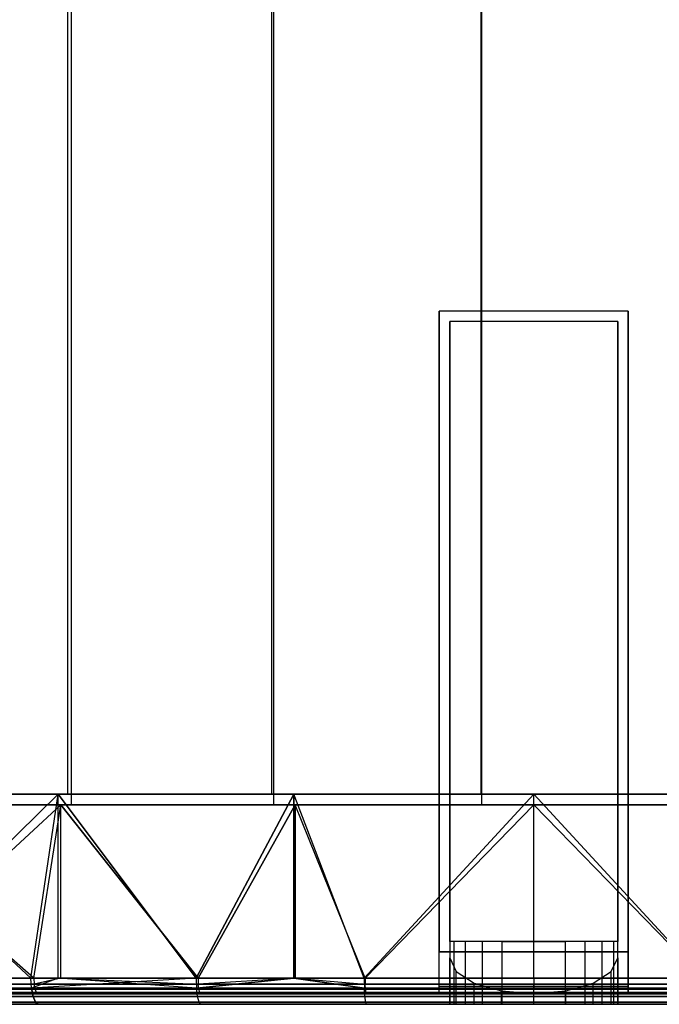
# Model space of a CAD drawing. Extents: x 0.01 to 2.77, y 0 to 2.95.
# Tile 5 of 15: x 1.01 to 1.49, y 0 to 0.74. Entities that reach past the tile are written whole.
import ezdxf

# ---------------------------------------------------------------- set-up
doc = ezdxf.new("R2010")
doc.units = 0
doc.header["$MEASUREMENT"] = 0
doc.layers.get('0').update_dxf_attribs({"color": 13, "linetype": 'CONTINUOUS'})

# ---------------------------------------------------------------- blocks, each defined once
blk = doc.blocks.new('ABBY-LED-11528_STL')
at = {"color": 0}
for p, q in [((1.04216, 2.95433, 0.36704), (1.04216, 0.15906, 0.36704)), ((1.04216, 2.95433, 0.36704), (1.04216, 0.15906, 0.36704)), ((1.04216, 2.95433, 2.41642), (1.04216, 0.15906, 2.41642)), ((1.04216, 2.95433, 2.41642), (1.04216, 0.15906, 2.41642)), ((1.19508, 2.95433, 0.32706), (1.19508, 0.15906, 0.32706)), ((1.19508, 2.95433, 0.32706), (1.19508, 0.15906, 0.32706)), ((1.19508, 2.95433, 2.4564), (1.19508, 0.15906, 2.4564)), ((1.19508, 2.95433, 2.4564), (1.19508, 0.15906, 2.4564)), ((1.35219, 2.95433, 0.30978), (1.35219, 0.15906, 0.30978)), ((1.35219, 2.95433, 0.30978), (1.35219, 0.15906, 0.30978)), ((1.35219, 2.95433, 2.47369), (1.35219, 0.15906, 2.47369)), ((1.35219, 2.95433, 2.47369), (1.35219, 0.15906, 2.47369)), ((1.0447, 2.93465, 2.40897), (1.0447, 0.15118, 2.40897)), ((1.0447, 2.93465, 2.40897), (1.0447, 0.15118, 2.40897)), ((1.0447, 2.93465, 0.3745), (1.0447, 0.15118, 0.3745)), ((1.0447, 2.93465, 0.3745), (1.0447, 0.15118, 0.3745)), ((1.19651, 2.93465, 2.44866), (1.19651, 0.15118, 2.44866)), ((1.19651, 2.93465, 2.44866), (1.19651, 0.15118, 2.44866)), ((1.19651, 2.93465, 0.33481), (1.19651, 0.15118, 0.33481)), ((1.19651, 2.93465, 0.33481), (1.19651, 0.15118, 0.33481)), ((1.35248, 2.93465, 2.46582), (1.35248, 0.15118, 2.46582)), ((1.35248, 2.93465, 2.46582), (1.35248, 0.15118, 2.46582)), ((1.35248, 2.93465, 0.31765), (1.35248, 0.15118, 0.31765)), ((1.35248, 2.93465, 0.31765), (1.35248, 0.15118, 0.31765)), ((1.4626, 0.52126, 1.64235), (1.32087, 0.52126, 1.64235)), ((1.32087, 0.52126, 1.64235), (1.32087, 0.04091, 1.64235)), ((1.4626, 0.52126, 1.64235), (1.32087, 0.52126, 1.64235)), ((1.4626, 0.52126, 1.60448), (1.32087, 0.52126, 1.60448)), ((1.32087, 0.52126, 1.60448), (1.32087, 0.52126, 1.64235)), ((1.4626, 0.52126, 1.60448), (1.32087, 0.52126, 1.60448)), ((1.32087, 0.01485, 0.41711), (1.32087, 0.52126, 1.60448)), ((1.32087, 0.52126, 1.60448), (1.32087, 0.52126, 1.64235)), ((1.32087, 0.01485, 0.41711), (1.32087, 0.52126, 1.60448)), ((1.32087, 0.52126, 1.64235), (1.32087, 0.04091, 1.64235)), ((1.4626, 0.04091, 1.64235), (1.4626, 0.52126, 1.64235)), ((1.4626, 0.52126, 1.64235), (1.4626, 0.52126, 1.60448)), ((1.4626, 0.52126, 1.60448), (1.4626, 0.01485, 0.41711)), ((1.4626, 0.52126, 1.60448), (1.4626, 0.01485, 0.41711)), ((1.4626, 0.52126, 1.64235), (1.4626, 0.52126, 1.60448)), ((1.4626, 0.04091, 1.64235), (1.4626, 0.52126, 1.64235)), ((1.45472, 0.51339, 1.60609), (1.32874, 0.51339, 1.60609)), ((1.32874, 0.51339, 1.60609), (1.32874, 0.03652, 0.48798)), ((1.45472, 0.51339, 1.63448), (1.32874, 0.51339, 1.63448)), ((1.32874, 0.51339, 1.63448), (1.32874, 0.51339, 1.60609)), ((1.45472, 0.51339, 1.60609), (1.32874, 0.51339, 1.60609)), ((1.32874, 0.04878, 1.63448), (1.32874, 0.51339, 1.63448)), ((1.45472, 0.51339, 1.63448), (1.32874, 0.51339, 1.63448)), ((1.32874, 0.51339, 1.60609), (1.32874, 0.03652, 0.48798)), ((1.32874, 0.51339, 1.63448), (1.32874, 0.51339, 1.60609)), ((1.32874, 0.04878, 1.63448), (1.32874, 0.51339, 1.63448)), ((1.45472, 0.03652, 0.48798), (1.45472, 0.51339, 1.60609)), ((1.45472, 0.51339, 1.60609), (1.45472, 0.51339, 1.63448)), ((1.45472, 0.51339, 1.63448), (1.45472, 0.04878, 1.63448)), ((1.45472, 0.51339, 1.63448), (1.45472, 0.04878, 1.63448)), ((1.45472, 0.51339, 1.60609), (1.45472, 0.51339, 1.63448)), ((1.45472, 0.03652, 0.48798), (1.45472, 0.51339, 1.60609)), ((0.86441, 0.15906, 0.11867), (1.03509, 0.15906, 0.06073)), ((1.01464, 0.02126, 2.71708), (0.86441, 0.15906, 2.66479)), ((1.01464, 0.02126, 2.71708), (0.86441, 0.15906, 2.66479)), ((1.03509, 0.15906, 2.72273), (0.86441, 0.15906, 2.66479)), ((0.86441, 0.15906, 0.11867), (1.03509, 0.15906, 0.06073)), ((1.03509, 0.15906, 2.72273), (0.86441, 0.15906, 2.66479)), ((0.89396, 0.02126, 0.10683), (1.03509, 0.15906, 0.06073)), ((0.89396, 0.02126, 0.10683), (1.03509, 0.15906, 0.06073)), ((1.04216, 0.15906, 2.41642), (0.89669, 0.15906, 2.3546)), ((0.89669, 0.15906, 0.42886), (1.04216, 0.15906, 0.36704)), ((0.89669, 0.15906, 0.42886), (1.04216, 0.15906, 0.36704)), ((1.04216, 0.15906, 2.41642), (0.89669, 0.15906, 2.3546)), ((1.01464, 0.02126, 0.06638), (1.03509, 0.15906, 0.06073)), ((1.01464, 0.02126, 0.06638), (1.03509, 0.15906, 0.06073)), ((1.01464, 0.02126, 2.71708), (1.03509, 0.15906, 2.72273)), ((1.01464, 0.02126, 2.71708), (1.03509, 0.15906, 2.72273)), ((1.03509, 0.02126, 0.06073), (1.03509, 0.15906, 0.06073)), ((1.03509, 0.15906, 0.06073), (1.13853, 0.02126, 0.03724)), ((1.03509, 0.15906, 0.06073), (1.13853, 0.02126, 0.03724)), ((1.03509, 0.15906, 0.06073), (1.21187, 0.15906, 0.02557)), ((1.03509, 0.02126, 0.06073), (1.03509, 0.15906, 0.06073)), ((1.03509, 0.02126, 2.72273), (1.03509, 0.15906, 2.72273)), ((1.03509, 0.02126, 2.72273), (1.03509, 0.15906, 2.72273)), ((1.13853, 0.02126, 2.74622), (1.03509, 0.15906, 2.72273)), ((1.13853, 0.02126, 2.74622), (1.03509, 0.15906, 2.72273)), ((1.21187, 0.15906, 2.7579), (1.03509, 0.15906, 2.72273)), ((1.03509, 0.15906, 0.06073), (1.21187, 0.15906, 0.02557)), ((1.21187, 0.15906, 2.7579), (1.03509, 0.15906, 2.72273)), ((1.04216, 0.15906, 0.36704), (1.19508, 0.15906, 0.32706)), ((1.19508, 0.15906, 2.4564), (1.04216, 0.15906, 2.41642)), ((1.04216, 0.15906, 0.36704), (1.19508, 0.15906, 0.32706)), ((1.19508, 0.15906, 2.4564), (1.04216, 0.15906, 2.41642)), ((1.21187, 0.15906, 0.02557), (1.13853, 0.02126, 0.03724)), ((1.21187, 0.15906, 0.02557), (1.13853, 0.02126, 0.03724)), ((1.13853, 0.02126, 2.74622), (1.21187, 0.15906, 2.7579)), ((1.13853, 0.02126, 2.74622), (1.21187, 0.15906, 2.7579)), ((1.19508, 0.15906, 0.32706), (1.35219, 0.15906, 0.30978)), ((1.35219, 0.15906, 2.47369), (1.19508, 0.15906, 2.4564)), ((1.19508, 0.15906, 0.32706), (1.35219, 0.15906, 0.30978)), ((1.35219, 0.15906, 2.47369), (1.19508, 0.15906, 2.4564)), ((1.26459, 0.02126, 0.01966), (1.21187, 0.15906, 0.02557)), ((1.21187, 0.15906, 0.02557), (1.39173, 0.15906, 0.01378)), ((1.21187, 0.15906, 0.02557), (1.21187, 0.02126, 0.02557)), ((1.21187, 0.15906, 0.02557), (1.21187, 0.02126, 0.02557)), ((1.26459, 0.02126, 0.01966), (1.21187, 0.15906, 0.02557)), ((1.21187, 0.02126, 2.7579), (1.21187, 0.15906, 2.7579)), ((1.21187, 0.02126, 2.7579), (1.21187, 0.15906, 2.7579)), ((1.26459, 0.02126, 2.76381), (1.21187, 0.15906, 2.7579)), ((1.26459, 0.02126, 2.76381), (1.21187, 0.15906, 2.7579)), ((1.39173, 0.15906, 2.76968), (1.21187, 0.15906, 2.7579)), ((1.21187, 0.15906, 0.02557), (1.39173, 0.15906, 0.01378)), ((1.39173, 0.15906, 2.76968), (1.21187, 0.15906, 2.7579)), ((1.26459, 0.02126, 0.01966), (1.39173, 0.15906, 0.01378)), ((1.26459, 0.02126, 0.01966), (1.39173, 0.15906, 0.01378)), ((1.26459, 0.02126, 2.76381), (1.39173, 0.15906, 2.76968)), ((1.26459, 0.02126, 2.76381), (1.39173, 0.15906, 2.76968)), ((1.35219, 0.15906, 0.30978), (1.51015, 0.15906, 0.31555)), ((1.51015, 0.15906, 2.46791), (1.35219, 0.15906, 2.47369)), ((1.35219, 0.15906, 0.30978), (1.51015, 0.15906, 0.31555)), ((1.51015, 0.15906, 2.46791), (1.35219, 0.15906, 2.47369)), ((1.51887, 0.02126, 0.01966), (1.39173, 0.15906, 0.01378)), ((1.39173, 0.15906, 0.01378), (1.57159, 0.15906, 0.02557)), ((1.39173, 0.02126, 0.01378), (1.39173, 0.15906, 0.01378)), ((1.51887, 0.02126, 0.01966), (1.39173, 0.15906, 0.01378)), ((1.39173, 0.02126, 0.01378), (1.39173, 0.15906, 0.01378)), ((1.39173, 0.02126, 2.76968), (1.39173, 0.15906, 2.76968)), ((1.39173, 0.02126, 2.76968), (1.39173, 0.15906, 2.76968)), ((1.51887, 0.02126, 2.76381), (1.39173, 0.15906, 2.76968)), ((1.51887, 0.02126, 2.76381), (1.39173, 0.15906, 2.76968)), ((1.57159, 0.15906, 2.7579), (1.39173, 0.15906, 2.76968)), ((1.57159, 0.15906, 2.7579), (1.39173, 0.15906, 2.76968)), ((1.39173, 0.15906, 0.01378), (1.57159, 0.15906, 0.02557)), ((0.86743, 0.15118, 2.65752), (1.03713, 0.15118, 2.71513)), ((1.01679, 0.02126, 0.07396), (0.86743, 0.15118, 0.12594)), ((1.01679, 0.02126, 0.07396), (0.86743, 0.15118, 0.12594)), ((1.03713, 0.15118, 0.06834), (0.86743, 0.15118, 0.12594)), ((1.03713, 0.15118, 0.06834), (0.86743, 0.15118, 0.12594)), ((0.86743, 0.15118, 2.65752), (1.03713, 0.15118, 2.71513)), ((0.8968, 0.02126, 2.66929), (1.03713, 0.15118, 2.71513)), ((0.8968, 0.02126, 2.66929), (1.03713, 0.15118, 2.71513)), ((0.90029, 0.15118, 2.3476), (1.0447, 0.15118, 2.40897)), ((1.0447, 0.15118, 0.3745), (0.90029, 0.15118, 0.43586)), ((0.90029, 0.15118, 2.3476), (1.0447, 0.15118, 2.40897)), ((1.0447, 0.15118, 0.3745), (0.90029, 0.15118, 0.43586)), ((1.01679, 0.02126, 2.70951), (1.03713, 0.15118, 2.71513)), ((1.01679, 0.02126, 2.70951), (1.03713, 0.15118, 2.71513)), ((1.01679, 0.02126, 0.07396), (1.03713, 0.15118, 0.06834)), ((1.01679, 0.02126, 0.07396), (1.03713, 0.15118, 0.06834)), ((1.03713, 0.02126, 2.71513), (1.03713, 0.15118, 2.71513)), ((1.03713, 0.15118, 2.71513), (1.13998, 0.02126, 2.73848)), ((1.03713, 0.15118, 2.71513), (1.13998, 0.02126, 2.73848)), ((1.03713, 0.15118, 2.71513), (1.2129, 0.15118, 2.75009)), ((1.03713, 0.02126, 2.71513), (1.03713, 0.15118, 2.71513)), ((1.03713, 0.02126, 0.06834), (1.03713, 0.15118, 0.06834)), ((1.03713, 0.02126, 0.06834), (1.03713, 0.15118, 0.06834)), ((1.13998, 0.02126, 0.04498), (1.03713, 0.15118, 0.06834)), ((1.13998, 0.02126, 0.04498), (1.03713, 0.15118, 0.06834)), ((1.2129, 0.15118, 0.03337), (1.03713, 0.15118, 0.06834)), ((1.2129, 0.15118, 0.03337), (1.03713, 0.15118, 0.06834)), ((1.03713, 0.15118, 2.71513), (1.2129, 0.15118, 2.75009)), ((1.0447, 0.15118, 2.40897), (1.19651, 0.15118, 2.44866)), ((1.19651, 0.15118, 0.33481), (1.0447, 0.15118, 0.3745)), ((1.0447, 0.15118, 2.40897), (1.19651, 0.15118, 2.44866)), ((1.19651, 0.15118, 0.33481), (1.0447, 0.15118, 0.3745)), ((1.2129, 0.15118, 2.75009), (1.13998, 0.02126, 2.73848)), ((1.2129, 0.15118, 2.75009), (1.13998, 0.02126, 2.73848)), ((1.13998, 0.02126, 0.04498), (1.2129, 0.15118, 0.03337)), ((1.13998, 0.02126, 0.04498), (1.2129, 0.15118, 0.03337)), ((1.19651, 0.15118, 2.44866), (1.35248, 0.15118, 2.46582)), ((1.35248, 0.15118, 0.31765), (1.19651, 0.15118, 0.33481)), ((1.19651, 0.15118, 2.44866), (1.35248, 0.15118, 2.46582)), ((1.35248, 0.15118, 0.31765), (1.19651, 0.15118, 0.33481)), ((1.26532, 0.02126, 2.75597), (1.2129, 0.15118, 2.75009)), ((1.2129, 0.15118, 2.75009), (1.39173, 0.15118, 2.76181)), ((1.2129, 0.15118, 2.75009), (1.2129, 0.02126, 2.75009)), ((1.2129, 0.15118, 2.75009), (1.2129, 0.02126, 2.75009)), ((1.26532, 0.02126, 2.75597), (1.2129, 0.15118, 2.75009)), ((1.2129, 0.02126, 0.03337), (1.2129, 0.15118, 0.03337)), ((1.2129, 0.02126, 0.03337), (1.2129, 0.15118, 0.03337)), ((1.26532, 0.02126, 0.0275), (1.2129, 0.15118, 0.03337)), ((1.26532, 0.02126, 0.0275), (1.2129, 0.15118, 0.03337)), ((1.39173, 0.15118, 0.02165), (1.2129, 0.15118, 0.03337)), ((1.39173, 0.15118, 0.02165), (1.2129, 0.15118, 0.03337)), ((1.2129, 0.15118, 2.75009), (1.39173, 0.15118, 2.76181)), ((1.26532, 0.02126, 2.75597), (1.39173, 0.15118, 2.76181)), ((1.26532, 0.02126, 2.75597), (1.39173, 0.15118, 2.76181)), ((1.26532, 0.02126, 0.0275), (1.39173, 0.15118, 0.02165)), ((1.26532, 0.02126, 0.0275), (1.39173, 0.15118, 0.02165)), ((1.35248, 0.15118, 2.46582), (1.50928, 0.15118, 2.46009)), ((1.50928, 0.15118, 0.32338), (1.35248, 0.15118, 0.31765)), ((1.35248, 0.15118, 2.46582), (1.50928, 0.15118, 2.46009)), ((1.50928, 0.15118, 0.32338), (1.35248, 0.15118, 0.31765)), ((1.51815, 0.02126, 2.75597), (1.39173, 0.15118, 2.76181)), ((1.39173, 0.15118, 2.76181), (1.57056, 0.15118, 2.75009)), ((1.39173, 0.02126, 2.76181), (1.39173, 0.15118, 2.76181)), ((1.51815, 0.02126, 2.75597), (1.39173, 0.15118, 2.76181)), ((1.39173, 0.02126, 2.76181), (1.39173, 0.15118, 2.76181)), ((1.39173, 0.02126, 0.02165), (1.39173, 0.15118, 0.02165)), ((1.39173, 0.02126, 0.02165), (1.39173, 0.15118, 0.02165)), ((1.51815, 0.02126, 0.0275), (1.39173, 0.15118, 0.02165)), ((1.51815, 0.02126, 0.0275), (1.39173, 0.15118, 0.02165)), ((1.57056, 0.15118, 0.03337), (1.39173, 0.15118, 0.02165)), ((1.57056, 0.15118, 0.03337), (1.39173, 0.15118, 0.02165)), ((1.39173, 0.15118, 2.76181), (1.57056, 0.15118, 2.75009)), ((1.45472, 0.04878, 1.63448), (1.32874, 0.04878, 1.63448)), ((1.33174, 0.04878, 1.58179), (1.32874, 0.04878, 1.56672)), ((1.32874, 0.04878, 1.56672), (1.32874, 0.04878, 1.63448)), ((1.45472, 0.04878, 1.63448), (1.32874, 0.04878, 1.63448)), ((1.32874, 0.04878, 1.56672), (1.32874, 0.04878, 1.63448)), ((1.32874, 0.04878, 1.56672), (1.32874, 0.00157, 1.56672)), ((1.32874, 0.04878, 1.56672), (1.32874, 0.00157, 1.56672)), ((1.33174, 0.04878, 1.58179), (1.32874, 0.04878, 1.56672)), ((1.34027, 0.04878, 1.59456), (1.33174, 0.04878, 1.58179)), ((1.33174, 0.04878, 1.58179), (1.33174, 0.00157, 1.58179)), ((1.33174, 0.04878, 1.58179), (1.33174, 0.00157, 1.58179)), ((1.34027, 0.04878, 1.59456), (1.33174, 0.04878, 1.58179)), ((1.35304, 0.04878, 1.60309), (1.34027, 0.04878, 1.59456)), ((1.34027, 0.04878, 1.59456), (1.34027, 0.00157, 1.59456)), ((1.34027, 0.04878, 1.59456), (1.34027, 0.00157, 1.59456)), ((1.35304, 0.04878, 1.60309), (1.34027, 0.04878, 1.59456)), ((1.36811, 0.04878, 1.60609), (1.35304, 0.04878, 1.60309)), ((1.35304, 0.04878, 1.60309), (1.35304, 0.00157, 1.60309)), ((1.35304, 0.04878, 1.60309), (1.35304, 0.00157, 1.60309)), ((1.36811, 0.04878, 1.60609), (1.35304, 0.04878, 1.60309)), ((1.36811, 0.04878, 1.60609), (1.41535, 0.04878, 1.60609)), ((1.36811, 0.00157, 1.60609), (1.36811, 0.04878, 1.60609)), ((1.36811, 0.04878, 1.60609), (1.41535, 0.04878, 1.60609)), ((1.36811, 0.00157, 1.60609), (1.36811, 0.04878, 1.60609)), ((1.41535, 0.04878, 1.60609), (1.41535, 0.00157, 1.60609)), ((1.43042, 0.04878, 1.60309), (1.41535, 0.04878, 1.60609)), ((1.41535, 0.04878, 1.60609), (1.41535, 0.00157, 1.60609)), ((1.43042, 0.04878, 1.60309), (1.41535, 0.04878, 1.60609)), ((1.44319, 0.04878, 1.59456), (1.43042, 0.04878, 1.60309)), ((1.43042, 0.00157, 1.60309), (1.43042, 0.04878, 1.60309)), ((1.44319, 0.04878, 1.59456), (1.43042, 0.04878, 1.60309)), ((1.43042, 0.00157, 1.60309), (1.43042, 0.04878, 1.60309)), ((1.45173, 0.04878, 1.58179), (1.44319, 0.04878, 1.59456)), ((1.44319, 0.00157, 1.59456), (1.44319, 0.04878, 1.59456)), ((1.45173, 0.04878, 1.58179), (1.44319, 0.04878, 1.59456)), ((1.44319, 0.00157, 1.59456), (1.44319, 0.04878, 1.59456)), ((1.45472, 0.04878, 1.56672), (1.45173, 0.04878, 1.58179)), ((1.45173, 0.00157, 1.58179), (1.45173, 0.04878, 1.58179)), ((1.45472, 0.04878, 1.56672), (1.45173, 0.04878, 1.58179)), ((1.45173, 0.00157, 1.58179), (1.45173, 0.04878, 1.58179)), ((1.45472, 0.04878, 1.63448), (1.45472, 0.04878, 1.56672)), ((1.45472, 0.00157, 1.56672), (1.45472, 0.04878, 1.56672)), ((1.45472, 0.04878, 1.63448), (1.45472, 0.04878, 1.56672)), ((1.45472, 0.00157, 1.56672), (1.45472, 0.04878, 1.56672)), ((1.32087, 0.04091, 1.61397), (1.4626, 0.04091, 1.61397)), ((1.4626, 0.04091, 1.64235), (1.32087, 0.04091, 1.64235)), ((1.32087, 0.04091, 1.64235), (1.32087, 0.04091, 1.61397)), ((1.4626, 0.04091, 1.64235), (1.32087, 0.04091, 1.64235)), ((1.32087, 0.00945, 1.61397), (1.32087, 0.04091, 1.61397)), ((1.32087, 0.04091, 1.64235), (1.32087, 0.04091, 1.61397)), ((1.32087, 0.04091, 1.61397), (1.4626, 0.04091, 1.61397)), ((1.32087, 0.00945, 1.61397), (1.32087, 0.04091, 1.61397)), ((1.4626, 0.04091, 1.61397), (1.4626, 0.04091, 1.64235)), ((1.4626, 0.00945, 1.61397), (1.4626, 0.04091, 1.61397)), ((1.4626, 0.04091, 1.61397), (1.4626, 0.04091, 1.64235)), ((1.4626, 0.00945, 1.61397), (1.4626, 0.04091, 1.61397)), ((1.32874, 0.03652, 0.48798), (1.33354, 0.02624, 0.46387)), ((1.32874, 0.00157, 0.48798), (1.32874, 0.03652, 0.48798)), ((1.32874, 0.03652, 0.48798), (1.33354, 0.02624, 0.46387)), ((1.32874, 0.00157, 0.48798), (1.32874, 0.03652, 0.48798)), ((1.44993, 0.02624, 0.46387), (1.45472, 0.03652, 0.48798)), ((1.44993, 0.02624, 0.46387), (1.45472, 0.03652, 0.48798)), ((1.45472, 0.03652, 0.48798), (1.45472, 0.00157, 0.48798)), ((1.45472, 0.03652, 0.48798), (1.45472, 0.00157, 0.48798)), ((1.33354, 0.02624, 0.46387), (1.34719, 0.01752, 0.44343)), ((1.33354, 0.00157, 0.46387), (1.33354, 0.02624, 0.46387)), ((1.33354, 0.02624, 0.46387), (1.34719, 0.01752, 0.44343)), ((1.33354, 0.00157, 0.46387), (1.33354, 0.02624, 0.46387)), ((1.43627, 0.01752, 0.44343), (1.44993, 0.02624, 0.46387)), ((1.43627, 0.01752, 0.44343), (1.44993, 0.02624, 0.46387)), ((1.44993, 0.00157, 0.46387), (1.44993, 0.02624, 0.46387)), ((1.44993, 0.00157, 0.46387), (1.44993, 0.02624, 0.46387)), ((1.01464, 0.02126, 0.06638), (0.89396, 0.02126, 0.10683)), ((0.89396, 0.02126, 2.67663), (1.01464, 0.02126, 2.71708)), ((1.01464, 0.02126, 0.06638), (0.89396, 0.02126, 0.10683)), ((0.89396, 0.02126, 2.67663), (1.01464, 0.02126, 2.71708)), ((1.01679, 0.02126, 0.07396), (0.8968, 0.02126, 0.11417)), ((0.8968, 0.02126, 2.66929), (1.01679, 0.02126, 2.70951)), ((0.8968, 0.02126, 2.66929), (1.01679, 0.02126, 2.70951)), ((1.01679, 0.02126, 0.07396), (0.8968, 0.02126, 0.11417)), ((0.89713, 0.01674, 0.11501), (1.01704, 0.01674, 0.07482)), ((1.01704, 0.01674, 2.70864), (0.89713, 0.01674, 2.66845)), ((1.01704, 0.01674, 2.70864), (0.89713, 0.01674, 2.66845)), ((0.89713, 0.01674, 0.11501), (1.01704, 0.01674, 0.07482)), ((1.03509, 0.02126, 0.06073), (1.01464, 0.02126, 0.06638)), ((1.01464, 0.02126, 2.71708), (1.03509, 0.02126, 2.72273)), ((1.03509, 0.02126, 0.06073), (1.01464, 0.02126, 0.06638)), ((1.01505, 0.01373, 0.06782), (1.01464, 0.02126, 0.06638)), ((1.01505, 0.01373, 0.06782), (1.01464, 0.02126, 0.06638)), ((1.01505, 0.01373, 2.71564), (1.01464, 0.02126, 2.71708)), ((1.01464, 0.02126, 2.71708), (1.03509, 0.02126, 2.72273)), ((1.01505, 0.01373, 2.71564), (1.01464, 0.02126, 2.71708)), ((1.03509, 0.02126, 0.06073), (1.01505, 0.01373, 0.06782)), ((1.03509, 0.02126, 0.06073), (1.01505, 0.01373, 0.06782)), ((1.13853, 0.02126, 2.74622), (1.01505, 0.01373, 2.71564)), ((1.13853, 0.02126, 2.74622), (1.01505, 0.01373, 2.71564)), ((1.03509, 0.02126, 2.72273), (1.01505, 0.01373, 2.71564)), ((1.03509, 0.02126, 2.72273), (1.01505, 0.01373, 2.71564)), ((1.03713, 0.02126, 0.06834), (1.01679, 0.02126, 0.07396)), ((1.01679, 0.02126, 0.07396), (1.01704, 0.01674, 0.07482)), ((1.01679, 0.02126, 0.07396), (1.01704, 0.01674, 0.07482)), ((1.01679, 0.02126, 2.70951), (1.01704, 0.01674, 2.70864)), ((1.01679, 0.02126, 2.70951), (1.01704, 0.01674, 2.70864)), ((1.01679, 0.02126, 2.70951), (1.03713, 0.02126, 2.71513)), ((1.01679, 0.02126, 2.70951), (1.03713, 0.02126, 2.71513)), ((1.03713, 0.02126, 0.06834), (1.01679, 0.02126, 0.07396)), ((1.03713, 0.02126, 0.06834), (1.01704, 0.01674, 0.07482)), ((1.03713, 0.02126, 0.06834), (1.01704, 0.01674, 0.07482)), ((1.03713, 0.02126, 2.71513), (1.01704, 0.01674, 2.70864)), ((1.03713, 0.02126, 2.71513), (1.01704, 0.01674, 2.70864)), ((1.01704, 0.01674, 0.07482), (1.14015, 0.01674, 0.04587)), ((1.14015, 0.01674, 2.7376), (1.01704, 0.01674, 2.70864)), ((1.01774, 0.01291, 2.70618), (1.01704, 0.01674, 2.70864)), ((1.14015, 0.01674, 2.7376), (1.01704, 0.01674, 2.70864)), ((1.01774, 0.01291, 2.70618), (1.01704, 0.01674, 2.70864)), ((1.01774, 0.01291, 0.07728), (1.01704, 0.01674, 0.07482)), ((1.01774, 0.01291, 0.07728), (1.01704, 0.01674, 0.07482)), ((1.01704, 0.01674, 0.07482), (1.14015, 0.01674, 0.04587)), ((1.13853, 0.02126, 0.03724), (1.03509, 0.02126, 0.06073)), ((1.03509, 0.02126, 2.72273), (1.13853, 0.02126, 2.74622)), ((1.13853, 0.02126, 0.03724), (1.03509, 0.02126, 0.06073)), ((1.13881, 0.01373, 0.03871), (1.03509, 0.02126, 0.06073)), ((1.13881, 0.01373, 0.03871), (1.03509, 0.02126, 0.06073)), ((1.03509, 0.02126, 2.72273), (1.13853, 0.02126, 2.74622)), ((1.13998, 0.02126, 0.04498), (1.03713, 0.02126, 0.06834)), ((1.03713, 0.02126, 0.06834), (1.14015, 0.01674, 0.04587)), ((1.03713, 0.02126, 0.06834), (1.14015, 0.01674, 0.04587)), ((1.03713, 0.02126, 2.71513), (1.14015, 0.01674, 2.7376)), ((1.03713, 0.02126, 2.71513), (1.13998, 0.02126, 2.73848)), ((1.03713, 0.02126, 2.71513), (1.14015, 0.01674, 2.7376)), ((1.03713, 0.02126, 2.71513), (1.13998, 0.02126, 2.73848)), ((1.13998, 0.02126, 0.04498), (1.03713, 0.02126, 0.06834)), ((1.21187, 0.02126, 0.02557), (1.13853, 0.02126, 0.03724)), ((1.13853, 0.02126, 2.74622), (1.21187, 0.02126, 2.7579)), ((1.13853, 0.02126, 0.03724), (1.13881, 0.01373, 0.03871)), ((1.13853, 0.02126, 0.03724), (1.13881, 0.01373, 0.03871)), ((1.21187, 0.02126, 0.02557), (1.13853, 0.02126, 0.03724)), ((1.13853, 0.02126, 2.74622), (1.21187, 0.02126, 2.7579)), ((1.13853, 0.02126, 2.74622), (1.13881, 0.01373, 2.74475)), ((1.13853, 0.02126, 2.74622), (1.13881, 0.01373, 2.74475)), ((1.13881, 0.01373, 0.03871), (1.21187, 0.02126, 0.02557)), ((1.13881, 0.01373, 0.03871), (1.21187, 0.02126, 0.02557)), ((1.21187, 0.02126, 2.7579), (1.13881, 0.01373, 2.74475)), ((1.21187, 0.02126, 2.7579), (1.13881, 0.01373, 2.74475)), ((1.2129, 0.02126, 0.03337), (1.13998, 0.02126, 0.04498)), ((1.13998, 0.02126, 0.04498), (1.14015, 0.01674, 0.04587)), ((1.13998, 0.02126, 0.04498), (1.14015, 0.01674, 0.04587)), ((1.13998, 0.02126, 2.73848), (1.14015, 0.01674, 2.7376)), ((1.13998, 0.02126, 2.73848), (1.14015, 0.01674, 2.7376)), ((1.13998, 0.02126, 2.73848), (1.2129, 0.02126, 2.75009)), ((1.13998, 0.02126, 2.73848), (1.2129, 0.02126, 2.75009)), ((1.2129, 0.02126, 0.03337), (1.13998, 0.02126, 0.04498)), ((1.2129, 0.02126, 0.03337), (1.14015, 0.01674, 0.04587)), ((1.2129, 0.02126, 0.03337), (1.14015, 0.01674, 0.04587)), ((1.2129, 0.02126, 2.75009), (1.14015, 0.01674, 2.7376)), ((1.2129, 0.02126, 2.75009), (1.14015, 0.01674, 2.7376)), ((1.14015, 0.01674, 0.04587), (1.2654, 0.01674, 0.02839)), ((1.2654, 0.01674, 2.75507), (1.14015, 0.01674, 2.7376)), ((1.14062, 0.01291, 2.73508), (1.14015, 0.01674, 2.7376)), ((1.2654, 0.01674, 2.75507), (1.14015, 0.01674, 2.7376)), ((1.14062, 0.01291, 2.73508), (1.14015, 0.01674, 2.7376)), ((1.14062, 0.01291, 0.04838), (1.14015, 0.01674, 0.04587)), ((1.14062, 0.01291, 0.04838), (1.14015, 0.01674, 0.04587)), ((1.14015, 0.01674, 0.04587), (1.2654, 0.01674, 0.02839)), ((1.26459, 0.02126, 0.01966), (1.21187, 0.02126, 0.02557)), ((1.21187, 0.02126, 2.7579), (1.26459, 0.02126, 2.76381)), ((1.26459, 0.02126, 0.01966), (1.21187, 0.02126, 0.02557)), ((1.26473, 0.01373, 0.02115), (1.21187, 0.02126, 0.02557)), ((1.26473, 0.01373, 0.02115), (1.21187, 0.02126, 0.02557)), ((1.21187, 0.02126, 2.7579), (1.26459, 0.02126, 2.76381)), ((1.21187, 0.02126, 2.7579), (1.26473, 0.01373, 2.76231)), ((1.21187, 0.02126, 2.7579), (1.26473, 0.01373, 2.76231)), ((1.26532, 0.02126, 0.0275), (1.2129, 0.02126, 0.03337)), ((1.2129, 0.02126, 0.03337), (1.2654, 0.01674, 0.02839)), ((1.2129, 0.02126, 0.03337), (1.2654, 0.01674, 0.02839)), ((1.2129, 0.02126, 2.75009), (1.2654, 0.01674, 2.75507)), ((1.2129, 0.02126, 2.75009), (1.2654, 0.01674, 2.75507)), ((1.2129, 0.02126, 2.75009), (1.26532, 0.02126, 2.75597)), ((1.2129, 0.02126, 2.75009), (1.26532, 0.02126, 2.75597)), ((1.26532, 0.02126, 0.0275), (1.2129, 0.02126, 0.03337)), ((1.39173, 0.02126, 0.01378), (1.26459, 0.02126, 0.01966)), ((1.26459, 0.02126, 2.76381), (1.39173, 0.02126, 2.76968)), ((1.26459, 0.02126, 0.01966), (1.26473, 0.01373, 0.02115)), ((1.39173, 0.02126, 0.01378), (1.26459, 0.02126, 0.01966)), ((1.26459, 0.02126, 0.01966), (1.26473, 0.01373, 0.02115)), ((1.26459, 0.02126, 2.76381), (1.39173, 0.02126, 2.76968)), ((1.26459, 0.02126, 2.76381), (1.26473, 0.01373, 2.76231)), ((1.26459, 0.02126, 2.76381), (1.26473, 0.01373, 2.76231)), ((1.39173, 0.02126, 0.02165), (1.26532, 0.02126, 0.0275)), ((1.26532, 0.02126, 0.0275), (1.2654, 0.01674, 0.02839)), ((1.26532, 0.02126, 0.0275), (1.2654, 0.01674, 0.02839)), ((1.26532, 0.02126, 2.75597), (1.2654, 0.01674, 2.75507)), ((1.26532, 0.02126, 2.75597), (1.2654, 0.01674, 2.75507)), ((1.26532, 0.02126, 2.75597), (1.39173, 0.02126, 2.76181)), ((1.26532, 0.02126, 2.75597), (1.39173, 0.02126, 2.76181)), ((1.39173, 0.02126, 0.02165), (1.26532, 0.02126, 0.0275)), ((1.2654, 0.01674, 0.02839), (1.39173, 0.01674, 0.02255)), ((1.39173, 0.01674, 2.76091), (1.2654, 0.01674, 2.75507)), ((1.26564, 0.01291, 2.75252), (1.2654, 0.01674, 2.75507)), ((1.39173, 0.01674, 2.76091), (1.2654, 0.01674, 2.75507)), ((1.26564, 0.01291, 2.75252), (1.2654, 0.01674, 2.75507)), ((1.26564, 0.01291, 0.03094), (1.2654, 0.01674, 0.02839)), ((1.26564, 0.01291, 0.03094), (1.2654, 0.01674, 0.02839)), ((1.2654, 0.01674, 0.02839), (1.39173, 0.01674, 0.02255)), ((1.4626, 0.01485, 0.41711), (1.32087, 0.01485, 0.41711)), ((1.4626, 0.01485, 0.41711), (1.32087, 0.01485, 0.41711)), ((1.32087, 0.00945, 0.41711), (1.32087, 0.01485, 0.41711)), ((1.32087, 0.00945, 0.41711), (1.32087, 0.01485, 0.41711)), ((1.34719, 0.01752, 0.44343), (1.36763, 0.0117, 0.42978)), ((1.34719, 0.00157, 0.44343), (1.34719, 0.01752, 0.44343)), ((1.34719, 0.01752, 0.44343), (1.36763, 0.0117, 0.42978)), ((1.34719, 0.00157, 0.44343), (1.34719, 0.01752, 0.44343)), ((1.51815, 0.02126, 0.0275), (1.39173, 0.02126, 0.02165)), ((1.39173, 0.02126, 0.02165), (1.39173, 0.01674, 0.02255)), ((1.39173, 0.02126, 0.02165), (1.39173, 0.01674, 0.02255)), ((1.39173, 0.02126, 2.76181), (1.39173, 0.01674, 2.76091)), ((1.39173, 0.02126, 2.76181), (1.39173, 0.01674, 2.76091)), ((1.39173, 0.02126, 2.76181), (1.51815, 0.02126, 2.75597)), ((1.39173, 0.02126, 2.76181), (1.51815, 0.02126, 2.75597)), ((1.51815, 0.02126, 0.0275), (1.39173, 0.02126, 0.02165)), ((1.51887, 0.02126, 0.01966), (1.39173, 0.02126, 0.01378)), ((1.39173, 0.02126, 2.76968), (1.51887, 0.02126, 2.76381)), ((1.39173, 0.02126, 0.01378), (1.39173, 0.01373, 0.01528)), ((1.51887, 0.02126, 0.01966), (1.39173, 0.02126, 0.01378)), ((1.39173, 0.02126, 0.01378), (1.39173, 0.01373, 0.01528)), ((1.39173, 0.02126, 2.76968), (1.51887, 0.02126, 2.76381)), ((1.39173, 0.02126, 2.76968), (1.39173, 0.01373, 2.76819)), ((1.39173, 0.02126, 2.76968), (1.39173, 0.01373, 2.76819)), ((1.39173, 0.01674, 0.02255), (1.51806, 0.01674, 0.02839)), ((1.51806, 0.01674, 2.75507), (1.39173, 0.01674, 2.76091)), ((1.39173, 0.01291, 2.75835), (1.39173, 0.01674, 2.76091)), ((1.51806, 0.01674, 2.75507), (1.39173, 0.01674, 2.76091)), ((1.39173, 0.01291, 2.75835), (1.39173, 0.01674, 2.76091)), ((1.39173, 0.01291, 0.02511), (1.39173, 0.01674, 0.02255)), ((1.39173, 0.01291, 0.02511), (1.39173, 0.01674, 0.02255)), ((1.39173, 0.01674, 0.02255), (1.51806, 0.01674, 0.02839)), ((1.41584, 0.0117, 0.42978), (1.43627, 0.01752, 0.44343)), ((1.41584, 0.0117, 0.42978), (1.43627, 0.01752, 0.44343)), ((1.43627, 0.00157, 0.44343), (1.43627, 0.01752, 0.44343)), ((1.43627, 0.00157, 0.44343), (1.43627, 0.01752, 0.44343)), ((1.4626, 0.01485, 0.41711), (1.4626, 0.00945, 0.41711)), ((1.4626, 0.01485, 0.41711), (1.4626, 0.00945, 0.41711)), ((0.8945, 0.01373, 0.10823), (1.01505, 0.01373, 0.06782)), ((0.8945, 0.01373, 0.10823), (1.01505, 0.01373, 0.06782)), ((1.01505, 0.01373, 2.71564), (0.8945, 0.01373, 2.67524)), ((1.01505, 0.01373, 2.71564), (0.8945, 0.01373, 2.67524)), ((1.01774, 0.01291, 2.70618), (0.89805, 0.01291, 2.66607)), ((0.89805, 0.01291, 0.1174), (1.01774, 0.01291, 0.07728)), ((1.01774, 0.01291, 2.70618), (0.89805, 0.01291, 2.66607)), ((0.89805, 0.01291, 0.1174), (1.01774, 0.01291, 0.07728)), ((1.01879, 0.01035, 2.7025), (0.89944, 0.01035, 2.66249)), ((0.89944, 0.01035, 0.12097), (1.01879, 0.01035, 0.08097)), ((1.01879, 0.01035, 2.7025), (0.89944, 0.01035, 2.66249)), ((0.89944, 0.01035, 0.12097), (1.01879, 0.01035, 0.08097)), ((0.90107, 0.00945, 2.65828), (1.02002, 0.00945, 2.69815)), ((1.02002, 0.00945, 0.08532), (0.90107, 0.00945, 0.12519)), ((0.90107, 0.00945, 2.65828), (1.02002, 0.00945, 2.69815)), ((1.02002, 0.00945, 0.08532), (0.90107, 0.00945, 0.12519)), ((1.13881, 0.01373, 2.74475), (1.01505, 0.01373, 2.71564)), ((1.01505, 0.01373, 2.71564), (1.01622, 0.00734, 2.71154)), ((1.13881, 0.01373, 0.03871), (1.01505, 0.01373, 0.06782)), ((1.13881, 0.01373, 0.03871), (1.01505, 0.01373, 0.06782)), ((1.01622, 0.00734, 0.07193), (1.01505, 0.01373, 0.06782)), ((1.01622, 0.00734, 0.07193), (1.01505, 0.01373, 0.06782)), ((1.01505, 0.01373, 2.71564), (1.01622, 0.00734, 2.71154)), ((1.13881, 0.01373, 2.74475), (1.01505, 0.01373, 2.71564)), ((1.14062, 0.01291, 2.73508), (1.01774, 0.01291, 2.70618)), ((1.01774, 0.01291, 0.07728), (1.14062, 0.01291, 0.04838)), ((1.01879, 0.01035, 2.7025), (1.01774, 0.01291, 2.70618)), ((1.14062, 0.01291, 2.73508), (1.01774, 0.01291, 2.70618)), ((1.01879, 0.01035, 2.7025), (1.01774, 0.01291, 2.70618)), ((1.01879, 0.01035, 0.08097), (1.01774, 0.01291, 0.07728)), ((1.01879, 0.01035, 0.08097), (1.01774, 0.01291, 0.07728)), ((1.01774, 0.01291, 0.07728), (1.14062, 0.01291, 0.04838)), ((1.14132, 0.01035, 2.73132), (1.01879, 0.01035, 2.7025)), ((1.01879, 0.01035, 0.08097), (1.14132, 0.01035, 0.05215)), ((1.02002, 0.00945, 2.69815), (1.01879, 0.01035, 2.7025)), ((1.14132, 0.01035, 2.73132), (1.01879, 0.01035, 2.7025)), ((1.02002, 0.00945, 2.69815), (1.01879, 0.01035, 2.7025)), ((1.02002, 0.00945, 0.08532), (1.01879, 0.01035, 0.08097)), ((1.02002, 0.00945, 0.08532), (1.01879, 0.01035, 0.08097)), ((1.01879, 0.01035, 0.08097), (1.14132, 0.01035, 0.05215)), ((1.02002, 0.00945, 2.69815), (1.14215, 0.00945, 2.72687)), ((1.14215, 0.00945, 0.05659), (1.02002, 0.00945, 0.08532)), ((1.02002, 0.00945, 2.69815), (1.14215, 0.00945, 2.72687)), ((1.14215, 0.00945, 0.05659), (1.02002, 0.00945, 0.08532)), ((1.13959, 0.00734, 2.74056), (1.13881, 0.01373, 2.74475)), ((1.26473, 0.01373, 2.76231), (1.13881, 0.01373, 2.74475)), ((1.13959, 0.00734, 2.74056), (1.13881, 0.01373, 2.74475)), ((1.13959, 0.00734, 0.04291), (1.13881, 0.01373, 0.03871)), ((1.13881, 0.01373, 0.03871), (1.26473, 0.01373, 0.02115)), ((1.13881, 0.01373, 0.03871), (1.26473, 0.01373, 0.02115)), ((1.13959, 0.00734, 0.04291), (1.13881, 0.01373, 0.03871)), ((1.26473, 0.01373, 2.76231), (1.13881, 0.01373, 2.74475)), ((1.26564, 0.01291, 2.75252), (1.14062, 0.01291, 2.73508)), ((1.14062, 0.01291, 0.04838), (1.26564, 0.01291, 0.03094)), ((1.14132, 0.01035, 2.73132), (1.14062, 0.01291, 2.73508)), ((1.26564, 0.01291, 2.75252), (1.14062, 0.01291, 2.73508)), ((1.14132, 0.01035, 2.73132), (1.14062, 0.01291, 2.73508)), ((1.14132, 0.01035, 0.05215), (1.14062, 0.01291, 0.04838)), ((1.14132, 0.01035, 0.05215), (1.14062, 0.01291, 0.04838)), ((1.14062, 0.01291, 0.04838), (1.26564, 0.01291, 0.03094)), ((1.26599, 0.01035, 2.74871), (1.14132, 0.01035, 2.73132)), ((1.14132, 0.01035, 0.05215), (1.26599, 0.01035, 0.03476)), ((1.14215, 0.00945, 2.72687), (1.14132, 0.01035, 2.73132)), ((1.26599, 0.01035, 2.74871), (1.14132, 0.01035, 2.73132)), ((1.14215, 0.00945, 2.72687), (1.14132, 0.01035, 2.73132)), ((1.14215, 0.00945, 0.05659), (1.14132, 0.01035, 0.05215)), ((1.14215, 0.00945, 0.05659), (1.14132, 0.01035, 0.05215)), ((1.14132, 0.01035, 0.05215), (1.26599, 0.01035, 0.03476)), ((1.14215, 0.00945, 2.72687), (1.26641, 0.00945, 2.74421)), ((1.26641, 0.00945, 0.03926), (1.14215, 0.00945, 0.05659)), ((1.14215, 0.00945, 2.72687), (1.26641, 0.00945, 2.74421)), ((1.26641, 0.00945, 0.03926), (1.14215, 0.00945, 0.05659)), ((1.26512, 0.00734, 0.0254), (1.26473, 0.01373, 0.02115)), ((1.26473, 0.01373, 0.02115), (1.39173, 0.01373, 0.01528)), ((1.26512, 0.00734, 2.75807), (1.26473, 0.01373, 2.76231)), ((1.39173, 0.01373, 2.76819), (1.26473, 0.01373, 2.76231)), ((1.26512, 0.00734, 2.75807), (1.26473, 0.01373, 2.76231)), ((1.26473, 0.01373, 0.02115), (1.39173, 0.01373, 0.01528)), ((1.26512, 0.00734, 0.0254), (1.26473, 0.01373, 0.02115)), ((1.39173, 0.01373, 2.76819), (1.26473, 0.01373, 2.76231)), ((1.39173, 0.01291, 2.75835), (1.26564, 0.01291, 2.75252)), ((1.26564, 0.01291, 0.03094), (1.39173, 0.01291, 0.02511)), ((1.26599, 0.01035, 2.74871), (1.26564, 0.01291, 2.75252)), ((1.39173, 0.01291, 2.75835), (1.26564, 0.01291, 2.75252)), ((1.26599, 0.01035, 2.74871), (1.26564, 0.01291, 2.75252)), ((1.26599, 0.01035, 0.03476), (1.26564, 0.01291, 0.03094)), ((1.26599, 0.01035, 0.03476), (1.26564, 0.01291, 0.03094)), ((1.26564, 0.01291, 0.03094), (1.39173, 0.01291, 0.02511)), ((1.39173, 0.01035, 2.75452), (1.26599, 0.01035, 2.74871)), ((1.26599, 0.01035, 0.03476), (1.39173, 0.01035, 0.02894)), ((1.26641, 0.00945, 2.74421), (1.26599, 0.01035, 2.74871)), ((1.39173, 0.01035, 2.75452), (1.26599, 0.01035, 2.74871)), ((1.26641, 0.00945, 2.74421), (1.26599, 0.01035, 2.74871)), ((1.26641, 0.00945, 0.03926), (1.26599, 0.01035, 0.03476)), ((1.26641, 0.00945, 0.03926), (1.26599, 0.01035, 0.03476)), ((1.26599, 0.01035, 0.03476), (1.39173, 0.01035, 0.02894)), ((1.26641, 0.00945, 2.74421), (1.39173, 0.00945, 2.75)), ((1.39173, 0.00945, 0.03346), (1.26641, 0.00945, 0.03926)), ((1.26641, 0.00945, 2.74421), (1.39173, 0.00945, 2.75)), ((1.39173, 0.00945, 0.03346), (1.26641, 0.00945, 0.03926)), ((1.4626, 0.00945, 0.41711), (1.32087, 0.00945, 0.41711)), ((1.32087, 0.00945, 0.41711), (1.32087, 0.00945, 1.61397)), ((1.32087, 0.00945, 1.61397), (1.4626, 0.00945, 1.61397)), ((1.32087, 0.00945, 1.61397), (1.4626, 0.00945, 1.61397)), ((1.32087, 0.00945, 0.41711), (1.32087, 0.00945, 1.61397)), ((1.4626, 0.00945, 0.41711), (1.32087, 0.00945, 0.41711)), ((1.36763, 0.0117, 0.42978), (1.39173, 0.00965, 0.42498)), ((1.36763, 0.00157, 0.42978), (1.36763, 0.0117, 0.42978)), ((1.36763, 0.0117, 0.42978), (1.39173, 0.00965, 0.42498)), ((1.36763, 0.00157, 0.42978), (1.36763, 0.0117, 0.42978)), ((1.39173, 0.00734, 0.01955), (1.39173, 0.01373, 0.01528)), ((1.39173, 0.01373, 0.01528), (1.51874, 0.01373, 0.02115)), ((1.39173, 0.00734, 0.01955), (1.39173, 0.01373, 0.01528)), ((1.39173, 0.00734, 2.76392), (1.39173, 0.01373, 2.76819)), ((1.51874, 0.01373, 2.76231), (1.39173, 0.01373, 2.76819)), ((1.39173, 0.00734, 2.76392), (1.39173, 0.01373, 2.76819)), ((1.39173, 0.01373, 0.01528), (1.51874, 0.01373, 0.02115)), ((1.51874, 0.01373, 2.76231), (1.39173, 0.01373, 2.76819)), ((1.51783, 0.01291, 2.75252), (1.39173, 0.01291, 2.75835)), ((1.39173, 0.01291, 0.02511), (1.51783, 0.01291, 0.03094)), ((1.39173, 0.01035, 2.75452), (1.39173, 0.01291, 2.75835)), ((1.51783, 0.01291, 2.75252), (1.39173, 0.01291, 2.75835)), ((1.39173, 0.01035, 2.75452), (1.39173, 0.01291, 2.75835)), ((1.39173, 0.01035, 0.02894), (1.39173, 0.01291, 0.02511)), ((1.39173, 0.01035, 0.02894), (1.39173, 0.01291, 0.02511)), ((1.39173, 0.01291, 0.02511), (1.51783, 0.01291, 0.03094)), ((1.39173, 0.00965, 0.42498), (1.41584, 0.0117, 0.42978)), ((1.39173, 0.00965, 0.42498), (1.41584, 0.0117, 0.42978)), ((1.51747, 0.01035, 2.74871), (1.39173, 0.01035, 2.75452)), ((1.39173, 0.01035, 0.02894), (1.51747, 0.01035, 0.03476)), ((1.39173, 0.00945, 2.75), (1.39173, 0.01035, 2.75452)), ((1.51747, 0.01035, 2.74871), (1.39173, 0.01035, 2.75452)), ((1.39173, 0.00945, 2.75), (1.39173, 0.01035, 2.75452)), ((1.39173, 0.00945, 0.03346), (1.39173, 0.01035, 0.02894)), ((1.39173, 0.00945, 0.03346), (1.39173, 0.01035, 0.02894)), ((1.39173, 0.01035, 0.02894), (1.51747, 0.01035, 0.03476)), ((1.39173, 0.00157, 0.42498), (1.39173, 0.00965, 0.42498)), ((1.39173, 0.00157, 0.42498), (1.39173, 0.00965, 0.42498)), ((1.39173, 0.00945, 2.75), (1.51706, 0.00945, 2.74421)), ((1.51706, 0.00945, 0.03926), (1.39173, 0.00945, 0.03346)), ((1.39173, 0.00945, 2.75), (1.51706, 0.00945, 2.74421)), ((1.51706, 0.00945, 0.03926), (1.39173, 0.00945, 0.03346)), ((1.41584, 0.00157, 0.42978), (1.41584, 0.0117, 0.42978)), ((1.41584, 0.00157, 0.42978), (1.41584, 0.0117, 0.42978)), ((1.4626, 0.00945, 1.61397), (1.4626, 0.00945, 0.41711)), ((1.4626, 0.00945, 1.61397), (1.4626, 0.00945, 0.41711)), ((0.89604, 0.00734, 0.11221), (1.01622, 0.00734, 0.07193)), ((0.89604, 0.00734, 0.11221), (1.01622, 0.00734, 0.07193)), ((1.01622, 0.00734, 2.71154), (0.89604, 0.00734, 2.67126)), ((1.01622, 0.00734, 2.71154), (0.89604, 0.00734, 2.67126)), ((0.89835, 0.00307, 0.11816), (1.01796, 0.00307, 0.07807)), ((0.89835, 0.00307, 0.11816), (1.01796, 0.00307, 0.07807)), ((1.01796, 0.00307, 2.70539), (0.89835, 0.00307, 2.6653)), ((1.01796, 0.00307, 2.70539), (0.89835, 0.00307, 2.6653)), ((1.02002, 0.00157, 2.69815), (0.90107, 0.00157, 2.65828)), ((0.90107, 0.00157, 0.12519), (1.02002, 0.00157, 0.08532)), ((0.90107, 0.00157, 0.12519), (1.02002, 0.00157, 0.08532)), ((1.02002, 0.00157, 2.69815), (0.90107, 0.00157, 2.65828)), ((1.01622, 0.00734, 2.71154), (1.13959, 0.00734, 2.74056)), ((1.01622, 0.00734, 2.71154), (1.13959, 0.00734, 2.74056)), ((1.01622, 0.00734, 2.71154), (1.01796, 0.00307, 2.70539)), ((1.13959, 0.00734, 0.04291), (1.01622, 0.00734, 0.07193)), ((1.13959, 0.00734, 0.04291), (1.01622, 0.00734, 0.07193)), ((1.01796, 0.00307, 0.07807), (1.01622, 0.00734, 0.07193)), ((1.01796, 0.00307, 0.07807), (1.01622, 0.00734, 0.07193)), ((1.01622, 0.00734, 2.71154), (1.01796, 0.00307, 2.70539)), ((1.01796, 0.00307, 2.70539), (1.14077, 0.00307, 2.73428)), ((1.01796, 0.00307, 2.70539), (1.14077, 0.00307, 2.73428)), ((1.01796, 0.00307, 2.70539), (1.02002, 0.00157, 2.69815)), ((1.14077, 0.00307, 0.04919), (1.01796, 0.00307, 0.07807)), ((1.14077, 0.00307, 0.04919), (1.01796, 0.00307, 0.07807)), ((1.02002, 0.00157, 0.08532), (1.01796, 0.00307, 0.07807)), ((1.02002, 0.00157, 0.08532), (1.01796, 0.00307, 0.07807)), ((1.01796, 0.00307, 2.70539), (1.02002, 0.00157, 2.69815)), ((1.14215, 0.00157, 2.72687), (1.02002, 0.00157, 2.69815)), ((1.02002, 0.00157, 0.08532), (1.14215, 0.00157, 0.05659)), ((1.14215, 0.00157, 2.72687), (1.02002, 0.00157, 2.69815)), ((1.02002, 0.00157, 0.08532), (1.14215, 0.00157, 0.05659)), ((1.14077, 0.00307, 2.73428), (1.13959, 0.00734, 2.74056)), ((1.26512, 0.00734, 2.75807), (1.13959, 0.00734, 2.74056)), ((1.14077, 0.00307, 2.73428), (1.13959, 0.00734, 2.74056)), ((1.26512, 0.00734, 2.75807), (1.13959, 0.00734, 2.74056)), ((1.14077, 0.00307, 0.04919), (1.13959, 0.00734, 0.04291)), ((1.13959, 0.00734, 0.04291), (1.26512, 0.00734, 0.0254)), ((1.13959, 0.00734, 0.04291), (1.26512, 0.00734, 0.0254)), ((1.14077, 0.00307, 0.04919), (1.13959, 0.00734, 0.04291)), ((1.14215, 0.00157, 2.72687), (1.14077, 0.00307, 2.73428)), ((1.26571, 0.00307, 2.75171), (1.14077, 0.00307, 2.73428)), ((1.14215, 0.00157, 2.72687), (1.14077, 0.00307, 2.73428)), ((1.26571, 0.00307, 2.75171), (1.14077, 0.00307, 2.73428)), ((1.14215, 0.00157, 0.05659), (1.14077, 0.00307, 0.04919)), ((1.14077, 0.00307, 0.04919), (1.26571, 0.00307, 0.03176)), ((1.14077, 0.00307, 0.04919), (1.26571, 0.00307, 0.03176)), ((1.14215, 0.00157, 0.05659), (1.14077, 0.00307, 0.04919)), ((1.26641, 0.00157, 2.74421), (1.14215, 0.00157, 2.72687)), ((1.14215, 0.00157, 0.05659), (1.26641, 0.00157, 0.03926)), ((1.26641, 0.00157, 2.74421), (1.14215, 0.00157, 2.72687)), ((1.14215, 0.00157, 0.05659), (1.26641, 0.00157, 0.03926)), ((1.26571, 0.00307, 0.03176), (1.26512, 0.00734, 0.0254)), ((1.26512, 0.00734, 0.0254), (1.39173, 0.00734, 0.01955)), ((1.26571, 0.00307, 2.75171), (1.26512, 0.00734, 2.75807)), ((1.39173, 0.00734, 2.76392), (1.26512, 0.00734, 2.75807)), ((1.26571, 0.00307, 2.75171), (1.26512, 0.00734, 2.75807)), ((1.26512, 0.00734, 0.0254), (1.39173, 0.00734, 0.01955)), ((1.39173, 0.00734, 2.76392), (1.26512, 0.00734, 2.75807)), ((1.26571, 0.00307, 0.03176), (1.26512, 0.00734, 0.0254)), ((1.26641, 0.00157, 0.03926), (1.26571, 0.00307, 0.03176)), ((1.26571, 0.00307, 0.03176), (1.39173, 0.00307, 0.02593)), ((1.26641, 0.00157, 2.74421), (1.26571, 0.00307, 2.75171)), ((1.39173, 0.00307, 2.75753), (1.26571, 0.00307, 2.75171)), ((1.26641, 0.00157, 2.74421), (1.26571, 0.00307, 2.75171)), ((1.26571, 0.00307, 0.03176), (1.39173, 0.00307, 0.02593)), ((1.39173, 0.00307, 2.75753), (1.26571, 0.00307, 2.75171)), ((1.26641, 0.00157, 0.03926), (1.26571, 0.00307, 0.03176)), ((1.39173, 0.00157, 2.75), (1.26641, 0.00157, 2.74421)), ((1.26641, 0.00157, 0.03926), (1.39173, 0.00157, 0.03346)), ((1.26641, 0.00157, 0.03926), (1.39173, 0.00157, 0.03346)), ((1.39173, 0.00157, 2.75), (1.26641, 0.00157, 2.74421)), ((1.33354, 0.00157, 0.46387), (1.32874, 0.00157, 0.48798)), ((1.32874, 0.00157, 0.48798), (1.32874, 0.00157, 1.56672)), ((1.32874, 0.00157, 1.56672), (1.33174, 0.00157, 1.58179)), ((1.32874, 0.00157, 0.48798), (1.32874, 0.00157, 1.56672)), ((1.33354, 0.00157, 0.46387), (1.32874, 0.00157, 0.48798)), ((1.32874, 0.00157, 1.56672), (1.33174, 0.00157, 1.58179)), ((1.33174, 0.00157, 1.58179), (1.34027, 0.00157, 1.59456)), ((1.33174, 0.00157, 1.58179), (1.34027, 0.00157, 1.59456)), ((1.34719, 0.00157, 0.44343), (1.33354, 0.00157, 0.46387)), ((1.34719, 0.00157, 0.44343), (1.33354, 0.00157, 0.46387)), ((1.34027, 0.00157, 1.59456), (1.35304, 0.00157, 1.60309)), ((1.34027, 0.00157, 1.59456), (1.35304, 0.00157, 1.60309)), ((1.36763, 0.00157, 0.42978), (1.34719, 0.00157, 0.44343)), ((1.36763, 0.00157, 0.42978), (1.34719, 0.00157, 0.44343)), ((1.35304, 0.00157, 1.60309), (1.36811, 0.00157, 1.60609)), ((1.35304, 0.00157, 1.60309), (1.36811, 0.00157, 1.60609)), ((1.39173, 0.00157, 0.42498), (1.36763, 0.00157, 0.42978)), ((1.39173, 0.00157, 0.42498), (1.36763, 0.00157, 0.42978)), ((1.36811, 0.00157, 1.60609), (1.41535, 0.00157, 1.60609)), ((1.36811, 0.00157, 1.60609), (1.41535, 0.00157, 1.60609)), ((1.39173, 0.00307, 0.02593), (1.39173, 0.00734, 0.01955)), ((1.39173, 0.00734, 0.01955), (1.51834, 0.00734, 0.0254)), ((1.39173, 0.00307, 0.02593), (1.39173, 0.00734, 0.01955)), ((1.39173, 0.00307, 2.75753), (1.39173, 0.00734, 2.76392)), ((1.51834, 0.00734, 2.75807), (1.39173, 0.00734, 2.76392)), ((1.39173, 0.00307, 2.75753), (1.39173, 0.00734, 2.76392)), ((1.39173, 0.00734, 0.01955), (1.51834, 0.00734, 0.0254)), ((1.51834, 0.00734, 2.75807), (1.39173, 0.00734, 2.76392)), ((1.39173, 0.00157, 0.03346), (1.39173, 0.00307, 0.02593)), ((1.39173, 0.00307, 0.02593), (1.51775, 0.00307, 0.03176)), ((1.39173, 0.00157, 0.03346), (1.39173, 0.00307, 0.02593)), ((1.39173, 0.00157, 2.75), (1.39173, 0.00307, 2.75753)), ((1.51775, 0.00307, 2.75171), (1.39173, 0.00307, 2.75753)), ((1.39173, 0.00157, 2.75), (1.39173, 0.00307, 2.75753)), ((1.39173, 0.00307, 0.02593), (1.51775, 0.00307, 0.03176)), ((1.51775, 0.00307, 2.75171), (1.39173, 0.00307, 2.75753)), ((1.51706, 0.00157, 2.74421), (1.39173, 0.00157, 2.75)), ((1.39173, 0.00157, 0.03346), (1.51706, 0.00157, 0.03926)), ((1.41584, 0.00157, 0.42978), (1.39173, 0.00157, 0.42498)), ((1.39173, 0.00157, 0.03346), (1.51706, 0.00157, 0.03926)), ((1.51706, 0.00157, 2.74421), (1.39173, 0.00157, 2.75)), ((1.41584, 0.00157, 0.42978), (1.39173, 0.00157, 0.42498)), ((1.41535, 0.00157, 1.60609), (1.43042, 0.00157, 1.60309)), ((1.41535, 0.00157, 1.60609), (1.43042, 0.00157, 1.60309)), ((1.43627, 0.00157, 0.44343), (1.41584, 0.00157, 0.42978)), ((1.43627, 0.00157, 0.44343), (1.41584, 0.00157, 0.42978)), ((1.43042, 0.00157, 1.60309), (1.44319, 0.00157, 1.59456)), ((1.43042, 0.00157, 1.60309), (1.44319, 0.00157, 1.59456)), ((1.44993, 0.00157, 0.46387), (1.43627, 0.00157, 0.44343)), ((1.44993, 0.00157, 0.46387), (1.43627, 0.00157, 0.44343)), ((1.44319, 0.00157, 1.59456), (1.45173, 0.00157, 1.58179)), ((1.44319, 0.00157, 1.59456), (1.45173, 0.00157, 1.58179)), ((1.45472, 0.00157, 0.48798), (1.44993, 0.00157, 0.46387)), ((1.45472, 0.00157, 0.48798), (1.44993, 0.00157, 0.46387)), ((1.45173, 0.00157, 1.58179), (1.45472, 0.00157, 1.56672)), ((1.45173, 0.00157, 1.58179), (1.45472, 0.00157, 1.56672)), ((1.45472, 0.00157, 1.56672), (1.45472, 0.00157, 0.48798)), ((1.45472, 0.00157, 1.56672), (1.45472, 0.00157, 0.48798))]:
    blk.add_line(p, q, dxfattribs=at)

msp = doc.modelspace()

# ---------------------------------------------------------------- block references
at = {"color": 0}
msp.add_blockref('ABBY-LED-11528_STL', (0, 0), dxfattribs=at)

doc.saveas('drawing.dxf')
